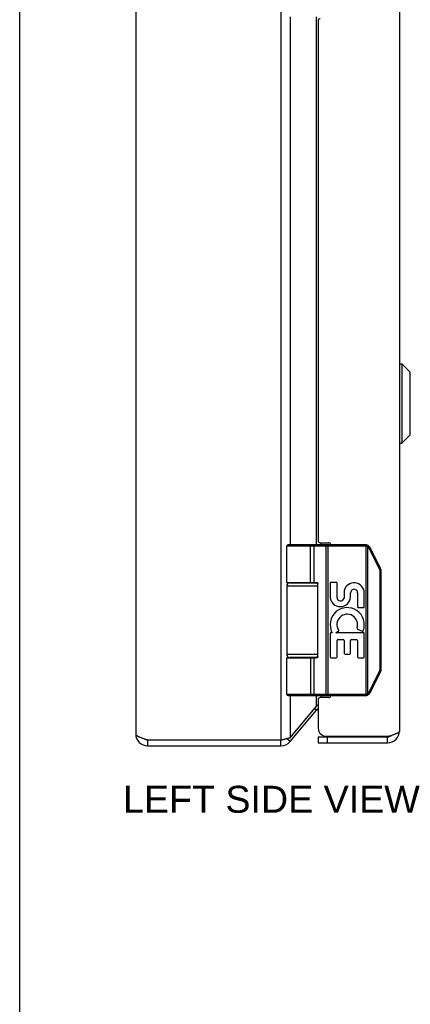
# Model space of a CAD drawing. Header units: inches. Extents: x 0 to 60.7, y 0 to 39.3.
# Tile 2 of 11: x 0 to 3.9, y 9.8 to 19.6. Entities that reach past the tile are written whole.
import ezdxf

# ---------------------------------------------------------------- set-up
doc = ezdxf.new("R2010")
doc.units = ezdxf.units.IN
doc.header["$LTSCALE"] = 3.339286
doc.header["$MEASUREMENT"] = 0
doc.layers.get('0').update_dxf_attribs({"linetype": 'CONTINUOUS'})
doc.layers.add('02___PRT_ALL_AXES', color=7, linetype='CONTINUOUS')
doc.layers.add('DIMENSIONS', color=7, linetype='CONTINUOUS')
doc.styles.get("Standard").update_dxf_attribs({"font": 'arial.ttf'})

msp = doc.modelspace()

# ---------------------------------------------------------------- linework, layer by layer
at = {"color": 7, "linetype": 'Continuous'}
for p, q in [((0, 0), (0, 39.2857)), ((3.7823, 16.1578), (3.8011, 16.1578)), ((3.7823, 15.3697), (3.7823, 16.1578)), ((3.8011, 16.1578), (3.8842, 16.0747)), ((3.8011, 16.1578), (3.8011, 15.3697)), ((3.8842, 15.4529), (3.8842, 16.0747)), ((3.8863, 15.4579), (3.8863, 16.0697)), ((3.7823, 15.3697), (3.8011, 15.3697)), ((3.8011, 15.3697), (3.8842, 15.4529)), ((3.434, 14.3458), (2.6566, 14.3458)), ((3.434, 14.3588), (2.6696, 14.3588)), ((2.8871, 14.3588), (2.8869, 14.3588)), ((2.8872, 14.3588), (2.887, 14.3588)), ((2.8873, 14.3588), (2.8871, 14.3588)), ((2.8874, 14.3588), (2.8872, 14.3588)), ((2.8875, 14.3587), (2.8874, 14.3588)), ((2.8935, 13.9838), (2.8935, 14.346)), ((2.8935, 13.9838), (2.8935, 14.346)), ((2.9295, 13.9838), (2.9295, 14.3458)), ((3.0497, 14.354), (3.0496, 14.3543)), ((3.0497, 14.3537), (3.0497, 14.354)), ((3.0498, 14.3533), (3.0497, 14.3537)), ((3.0498, 14.353), (3.0498, 14.3533)), ((3.0498, 14.3526), (3.0498, 14.353)), ((3.0499, 14.3522), (3.0498, 14.3526)), ((3.05, 14.3513), (3.0499, 14.3516)), ((3.05, 14.3509), (3.05, 14.3513)), ((3.05, 14.3505), (3.05, 14.3509)), ((3.05, 14.35), (3.05, 14.3505)), ((3.0501, 14.3496), (3.05, 14.35)), ((3.0501, 14.3492), (3.0501, 14.3496)), ((3.0501, 14.3488), (3.0501, 14.3492)), ((3.0501, 14.3484), (3.0501, 14.3488)), ((3.0501, 14.3479), (3.0501, 14.3484)), ((3.0501, 14.3475), (3.0501, 14.3479)), ((3.0501, 14.3471), (3.0501, 14.3475)), ((3.0501, 14.3466), (3.0501, 14.3471)), ((3.0501, 14.3462), (3.0501, 14.3466)), ((3.0501, 12.8718), (3.0501, 14.3462)), ((3.0693, 12.8588), (3.0693, 14.3588)), ((3.434, 14.3458), (3.434, 14.3588)), ((3.4459, 14.3443), (3.449, 14.3569)), ((3.4459, 12.8732), (3.4459, 14.3443)), ((3.4632, 14.3375), (3.4634, 14.3378)), ((3.4632, 12.8801), (3.4632, 14.3375)), ((3.4634, 14.3378), (3.4638, 14.3384)), ((3.4638, 14.3384), (3.4641, 14.3389)), ((3.4641, 14.3389), (3.4645, 14.3394)), ((3.4645, 14.3394), (3.4648, 14.34)), ((3.4648, 14.34), (3.4651, 14.3405)), ((3.4651, 14.3405), (3.4653, 14.3408)), ((3.4653, 14.3408), (3.4655, 14.3412)), ((3.4655, 14.3412), (3.4657, 14.3415)), ((3.4657, 14.3415), (3.4659, 14.3419)), ((3.4659, 14.3419), (3.4661, 14.3422)), ((3.4661, 14.3422), (3.4663, 14.3425)), ((3.4663, 14.3425), (3.4665, 14.3428)), ((3.4665, 14.3428), (3.4666, 14.3431)), ((3.4666, 14.3431), (3.4668, 14.3434)), ((3.4668, 14.3434), (3.467, 14.3437)), ((3.467, 14.3437), (3.4671, 14.344)), ((3.4671, 14.344), (3.4673, 14.3443)), ((3.4673, 14.3443), (3.4674, 14.3446)), ((3.4674, 14.3446), (3.4675, 14.3449)), ((3.4675, 14.3449), (3.4677, 14.3451)), ((3.48, 14.3184), (3.4806, 14.3187)), ((3.5812, 14.1162), (3.48, 14.3184)), ((3.4806, 14.3187), (3.4814, 14.3191)), ((3.4814, 14.3191), (3.4821, 14.3195)), ((3.4821, 14.3195), (3.4828, 14.3199)), ((3.4828, 14.3199), (3.4836, 14.3203)), ((3.4836, 14.3203), (3.4842, 14.3206)), ((3.4842, 14.3206), (3.4849, 14.321)), ((3.4849, 14.321), (3.4854, 14.3213)), ((3.4854, 14.3213), (3.4858, 14.3215)), ((3.4858, 14.3215), (3.4863, 14.3218)), ((3.4863, 14.3218), (3.4867, 14.322)), ((3.4867, 14.322), (3.4871, 14.3222)), ((3.4871, 14.3222), (3.4873, 14.3224)), ((3.4873, 14.3224), (3.4876, 14.3225)), ((3.4876, 14.3225), (3.4878, 14.3227)), ((3.4878, 14.3227), (3.488, 14.3228)), ((3.488, 14.3228), (3.4882, 14.3229)), ((3.4882, 14.3229), (3.4884, 14.323)), ((3.4884, 14.323), (3.4886, 14.3232)), ((3.591, 14.122), (3.4899, 14.3242)), ((3.5812, 14.1162), (3.5821, 14.1167)), ((3.5821, 14.1167), (3.5829, 14.117)), ((3.5829, 14.117), (3.5832, 14.1172)), ((3.5832, 14.1172), (3.584, 14.1176)), ((3.584, 14.1176), (3.5847, 14.118)), ((3.5847, 14.118), (3.5854, 14.1184)), ((3.5854, 14.1184), (3.586, 14.1187)), ((3.586, 14.1187), (3.5865, 14.119)), ((3.5865, 14.119), (3.5869, 14.1193)), ((3.5869, 14.1193), (3.5874, 14.1195)), ((3.5874, 14.1195), (3.5878, 14.1197)), ((3.5878, 14.1197), (3.5882, 14.12)), ((3.5882, 14.12), (3.5884, 14.1201)), ((3.5884, 14.1201), (3.5887, 14.1203)), ((3.5887, 14.1203), (3.5889, 14.1204)), ((3.5889, 14.1204), (3.5891, 14.1205)), ((3.5891, 14.1205), (3.5893, 14.1207)), ((3.5893, 14.1207), (3.5895, 14.1208)), ((3.5895, 14.1208), (3.5897, 14.1209)), ((3.5864, 14.094), (3.5976, 14.094)), ((3.5864, 13.1235), (3.5864, 14.094)), ((3.5976, 13.1235), (3.5976, 14.094)), ((2.6566, 13.9488), (2.9675, 13.9488)), ((2.6866, 13.9788), (2.9653, 13.9788)), ((2.9675, 13.2438), (2.9675, 13.9738)), ((2.9675, 13.2688), (2.6566, 13.2688)), ((2.6566, 13.2338), (2.9476, 13.2338)), ((2.9653, 13.2388), (2.6866, 13.2388)), ((2.9295, 12.8718), (2.9295, 13.2338)), ((3.5864, 13.1235), (3.5976, 13.1235)), ((3.48, 12.8991), (3.5812, 13.1014)), ((3.4899, 12.8933), (3.591, 13.0956)), ((3.5812, 13.1014), (3.5821, 13.1009)), ((3.5821, 13.1009), (3.5829, 13.1005)), ((3.5829, 13.1005), (3.5836, 13.1001)), ((3.5836, 13.1001), (3.5843, 13.0997)), ((3.5843, 13.0997), (3.585, 13.0994)), ((3.585, 13.0994), (3.5857, 13.099)), ((3.5857, 13.099), (3.5862, 13.0987)), ((3.5862, 13.0987), (3.5866, 13.0985)), ((3.5866, 13.0985), (3.5871, 13.0982)), ((3.5871, 13.0982), (3.5875, 13.098)), ((3.5875, 13.098), (3.5879, 13.0977)), ((3.5879, 13.0977), (3.5882, 13.0976)), ((3.5882, 13.0976), (3.5884, 13.0974)), ((3.5884, 13.0974), (3.5887, 13.0973)), ((3.5887, 13.0973), (3.5889, 13.0972)), ((3.5889, 13.0972), (3.5891, 13.097)), ((3.5891, 13.097), (3.5893, 13.0969)), ((3.5893, 13.0969), (3.5895, 13.0968)), ((2.6566, 12.8718), (3.434, 12.8718)), ((2.6696, 12.8588), (3.434, 12.8588)), ((2.8871, 12.8588), (2.8869, 12.8588)), ((2.8872, 12.8588), (2.887, 12.8588)), ((2.8873, 12.8588), (2.8871, 12.8588)), ((2.8874, 12.8588), (2.8872, 12.8588)), ((2.8875, 12.8588), (2.8874, 12.8588)), ((2.8876, 12.8588), (2.8875, 12.8588)), ((3.0498, 12.8641), (3.0497, 12.8637)), ((3.0499, 12.8652), (3.0498, 12.8648)), ((3.0498, 12.8648), (3.0498, 12.8644)), ((3.0498, 12.8644), (3.0498, 12.8641)), ((3.05, 12.8663), (3.0499, 12.8659)), ((3.0499, 12.8659), (3.0499, 12.8655)), ((3.0499, 12.8655), (3.0499, 12.8652)), ((3.0501, 12.8679), (3.05, 12.8675)), ((3.05, 12.8675), (3.05, 12.8671)), ((3.05, 12.8671), (3.05, 12.8667)), ((3.05, 12.8667), (3.05, 12.8663)), ((3.0501, 12.8718), (3.0501, 12.8713)), ((3.0501, 12.8713), (3.0501, 12.8709)), ((3.0501, 12.8709), (3.0501, 12.8705)), ((3.0501, 12.8705), (3.0501, 12.87)), ((3.0501, 12.87), (3.0501, 12.8696)), ((3.0501, 12.8696), (3.0501, 12.8692)), ((3.0501, 12.8692), (3.0501, 12.8688)), ((3.0501, 12.8688), (3.0501, 12.8683)), ((3.0501, 12.8683), (3.0501, 12.8679)), ((3.434, 12.8718), (3.434, 12.8588)), ((3.4459, 12.8732), (3.449, 12.8606)), ((3.4632, 12.8801), (3.4636, 12.8795)), ((3.4636, 12.8795), (3.4639, 12.879)), ((3.4639, 12.879), (3.4642, 12.8785)), ((3.4642, 12.8785), (3.4646, 12.8779)), ((3.4646, 12.8779), (3.4649, 12.8774)), ((3.4649, 12.8774), (3.4652, 12.8769)), ((3.4652, 12.8769), (3.4654, 12.8765)), ((3.4654, 12.8765), (3.4656, 12.8762)), ((3.4656, 12.8762), (3.4658, 12.8759)), ((3.4658, 12.8759), (3.466, 12.8755)), ((3.466, 12.8755), (3.4662, 12.8752)), ((3.4662, 12.8752), (3.4664, 12.8749)), ((3.4664, 12.8749), (3.4665, 12.8746)), ((3.4665, 12.8746), (3.4667, 12.8743)), ((3.4667, 12.8743), (3.4669, 12.874)), ((3.4669, 12.874), (3.467, 12.8737)), ((3.467, 12.8737), (3.4672, 12.8734)), ((3.4672, 12.8734), (3.4673, 12.8731)), ((3.4673, 12.8731), (3.4675, 12.8728)), ((3.48, 12.8991), (3.481, 12.8987)), ((3.481, 12.8987), (3.4817, 12.8983)), ((3.4817, 12.8983), (3.4825, 12.8979)), ((3.4825, 12.8979), (3.4832, 12.8975)), ((3.4832, 12.8975), (3.4839, 12.8971)), ((3.4839, 12.8971), (3.4846, 12.8968)), ((3.4846, 12.8968), (3.4851, 12.8965)), ((3.4851, 12.8965), (3.4855, 12.8962)), ((3.4855, 12.8962), (3.486, 12.896)), ((3.486, 12.896), (3.4864, 12.8957)), ((3.4864, 12.8957), (3.4868, 12.8955)), ((3.4868, 12.8955), (3.4871, 12.8953)), ((3.4871, 12.8953), (3.4873, 12.8952)), ((3.4877, 12.895), (3.4879, 12.8948)), ((3.4879, 12.8948), (3.4881, 12.8947)), ((3.4881, 12.8947), (3.4883, 12.8946)), ((2.953, 12.715), (2.934, 12.7309)), ((2.9693, 12.4488), (3.6593, 12.4488)), ((2.9693, 12.4488), (2.9693, 12.3888)), ((3.0593, 12.4488), (3.0593, 12.3888)), ((3.6593, 12.3888), (3.6593, 12.4488)), ((1.2741, 12.3588), (1.2741, 12.4188)), ((2.5981, 12.3588), (2.5981, 12.4188)), ((2.69, 12.4016), (2.6551, 12.4309))]:
    msp.add_line(p, q, dxfattribs=at)
at = {"color": 3, "linetype": 'Continuous'}
for p, q in [((2.5981, 28.2988), (2.5981, 12.4188)), ((1.1541, 28.2388), (1.1541, 12.4788)), ((3.7793, 28.2088), (3.7793, 12.5088)), ((2.69, 19.6088), (2.69, 14.3588)), ((2.953, 14.3588), (2.953, 19.6088)), ((2.9693, 19.5688), (2.9693, 14.3988)), ((2.9893, 14.3788), (3.0743, 14.3788)), ((2.9989, 14.3588), (2.9989, 14.3788)), ((2.69, 13.9838), (2.69, 13.9788)), ((2.953, 13.9788), (2.953, 13.9835)), ((2.69, 13.2388), (2.69, 13.2338)), ((2.953, 13.2341), (2.953, 13.2388)), ((2.69, 12.8588), (2.69, 12.4402)), ((2.953, 12.7536), (2.953, 12.8588)), ((3.0743, 12.8388), (2.9893, 12.8388)), ((2.9989, 12.8388), (2.9989, 12.8588)), ((2.69, 12.4402), (2.953, 12.7536)), ((2.9693, 12.8188), (2.9693, 12.5388)), ((2.69, 12.4016), (2.953, 12.715)), ((3.0297, 12.4538), (3.675, 12.4538)), ((1.2741, 12.4188), (2.5981, 12.4188)), ((1.2741, 12.3588), (2.5981, 12.3588)), ((2.5981, 12.4188), (2.613, 12.4218)), ((2.9693, 12.3888), (3.6593, 12.3888))]:
    msp.add_line(p, q, dxfattribs=at)
at = {"color": 7, "linetype": 'Continuous'}
for points in [[(2.8935, 14.346), (2.8935, 14.3462), (2.8935, 14.3464), (2.8935, 14.3466), (2.8935, 14.3469), (2.8935, 14.3471), (2.8935, 14.3473), (2.8934, 14.3475), (2.8934, 14.3477), (2.8934, 14.3479), (2.8934, 14.3482), (2.8934, 14.3484), (2.8933, 14.3486), (2.8933, 14.3488), (2.8933, 14.349), (2.8933, 14.3492), (2.8932, 14.3494), (2.8932, 14.3496), (2.8932, 14.3498), (2.8931, 14.35), (2.8931, 14.3503), (2.8931, 14.3505), (2.893, 14.3507), (2.893, 14.3509), (2.8929, 14.3511), (2.8929, 14.3513), (2.8928, 14.3514), (2.8928, 14.3516), (2.8927, 14.3518), (2.8927, 14.352), (2.8926, 14.3522), (2.8926, 14.3524), (2.8925, 14.3526), (2.8925, 14.3528), (2.8924, 14.353), (2.8923, 14.3531), (2.8923, 14.3533), (2.8922, 14.3535), (2.8922, 14.3537), (2.8921, 14.3538), (2.892, 14.354), (2.892, 14.3542), (2.8919, 14.3543), (2.8918, 14.3545), (2.8917, 14.3547), (2.8917, 14.3548), (2.8916, 14.355), (2.8915, 14.3551), (2.8914, 14.3553), (2.8913, 14.3554), (2.8913, 14.3556), (2.8912, 14.3557), (2.8911, 14.3558), (2.891, 14.356), (2.8909, 14.3561), (2.8908, 14.3562), (2.8907, 14.3564), (2.8907, 14.3565), (2.8906, 14.3566), (2.8905, 14.3567), (2.8904, 14.3569), (2.8903, 14.357), (2.8902, 14.3571), (2.8901, 14.3572), (2.89, 14.3573), (2.8899, 14.3574), (2.8898, 14.3575), (2.8897, 14.3576), (2.8896, 14.3577), (2.8895, 14.3577), (2.8894, 14.3578), (2.8893, 14.3579), (2.8892, 14.358), (2.8891, 14.3581), (2.889, 14.3581), (2.8889, 14.3582), (2.8888, 14.3583), (2.8887, 14.3583), (2.8886, 14.3584), (2.8885, 14.3584), (2.8884, 14.3585), (2.8883, 14.3585), (2.8881, 14.3586), (2.888, 14.3586), (2.8879, 14.3586), (2.8878, 14.3587), (2.8877, 14.3587), (2.8876, 14.3587), (2.8875, 14.3587)], [(2.8935, 14.346), (2.8935, 14.3462), (2.8935, 14.3464), (2.8935, 14.3466), (2.8934, 14.3469), (2.8934, 14.3471), (2.8934, 14.3473), (2.8934, 14.3475), (2.8934, 14.3477), (2.8934, 14.3479), (2.8934, 14.3482), (2.8933, 14.3484), (2.8933, 14.3486), (2.8933, 14.3488), (2.8933, 14.349), (2.8932, 14.3492), (2.8932, 14.3494), (2.8932, 14.3496), (2.8931, 14.3498), (2.8931, 14.35), (2.8931, 14.3503), (2.893, 14.3505), (2.893, 14.3507), (2.8929, 14.3509), (2.8929, 14.3511), (2.8929, 14.3513), (2.8928, 14.3514), (2.8928, 14.3516), (2.8927, 14.3518), (2.8927, 14.352), (2.8926, 14.3522), (2.8926, 14.3524), (2.8925, 14.3526), (2.8924, 14.3528), (2.8924, 14.353), (2.8923, 14.3531), (2.8923, 14.3533), (2.8922, 14.3535), (2.8921, 14.3537), (2.8921, 14.3538), (2.892, 14.354), (2.8919, 14.3542), (2.8918, 14.3543), (2.8918, 14.3545), (2.8917, 14.3547), (2.8916, 14.3548), (2.8915, 14.355), (2.8915, 14.3551), (2.8914, 14.3553), (2.8913, 14.3554), (2.8912, 14.3556), (2.8911, 14.3557), (2.8911, 14.3558), (2.891, 14.356), (2.8909, 14.3561), (2.8908, 14.3562), (2.8907, 14.3564), (2.8906, 14.3565), (2.8905, 14.3566), (2.8904, 14.3567), (2.8903, 14.3569), (2.8903, 14.357), (2.8902, 14.3571), (2.8901, 14.3572), (2.89, 14.3573), (2.8899, 14.3574), (2.8898, 14.3575), (2.8897, 14.3576), (2.8896, 14.3577), (2.8895, 14.3577), (2.8894, 14.3578), (2.8893, 14.3579), (2.8892, 14.358), (2.8891, 14.3581), (2.889, 14.3581), (2.8889, 14.3582), (2.8888, 14.3583), (2.8886, 14.3583), (2.8885, 14.3584), (2.8884, 14.3584), (2.8883, 14.3585), (2.8882, 14.3585), (2.8881, 14.3586), (2.888, 14.3586), (2.8879, 14.3586), (2.8878, 14.3587), (2.8877, 14.3587), (2.8876, 14.3587)], [(2.9295, 14.3458), (2.9295, 14.346), (2.9295, 14.3462), (2.9294, 14.3464), (2.9294, 14.3466), (2.9294, 14.3469), (2.9294, 14.3471), (2.9294, 14.3473), (2.9294, 14.3475), (2.9293, 14.3477), (2.9293, 14.3479), (2.9293, 14.3482), (2.9293, 14.3484), (2.9292, 14.3486), (2.9292, 14.3488), (2.9292, 14.349), (2.9291, 14.3492), (2.9291, 14.3494), (2.929, 14.3496), (2.929, 14.3498), (2.9289, 14.35), (2.9289, 14.3503), (2.9288, 14.3505), (2.9287, 14.3507), (2.9287, 14.3509), (2.9286, 14.3511), (2.9285, 14.3513), (2.9285, 14.3514), (2.9284, 14.3516), (2.9283, 14.3518), (2.9282, 14.352), (2.9282, 14.3522), (2.9281, 14.3524), (2.928, 14.3526), (2.9279, 14.3528), (2.9278, 14.353), (2.9277, 14.3531), (2.9276, 14.3533), (2.9275, 14.3535), (2.9274, 14.3537), (2.9273, 14.3538), (2.9272, 14.354), (2.9271, 14.3542), (2.927, 14.3543), (2.9269, 14.3545), (2.9268, 14.3547), (2.9267, 14.3548), (2.9266, 14.355), (2.9265, 14.3551), (2.9263, 14.3553), (2.9262, 14.3554), (2.9261, 14.3556), (2.926, 14.3557), (2.9258, 14.3558), (2.9257, 14.356), (2.9256, 14.3561), (2.9255, 14.3562), (2.9253, 14.3564), (2.9252, 14.3565), (2.9251, 14.3566), (2.9249, 14.3567), (2.9248, 14.3569), (2.9246, 14.357), (2.9245, 14.3571), (2.9243, 14.3572), (2.9242, 14.3573), (2.9241, 14.3574), (2.9239, 14.3575), (2.9238, 14.3576), (2.9236, 14.3577), (2.9235, 14.3577), (2.9233, 14.3578), (2.9232, 14.3579), (2.923, 14.358), (2.9228, 14.3581), (2.9227, 14.3581), (2.9225, 14.3582), (2.9224, 14.3583), (2.9222, 14.3583), (2.9221, 14.3584), (2.9219, 14.3584), (2.9217, 14.3585), (2.9216, 14.3585), (2.9214, 14.3586), (2.9213, 14.3586), (2.9211, 14.3586), (2.9209, 14.3587), (2.9208, 14.3587), (2.9206, 14.3587), (2.9204, 14.3587), (2.9203, 14.3588), (2.9201, 14.3588), (2.9199, 14.3588), (2.9198, 14.3588), (2.9196, 14.3588)], [(3.0496, 14.3543), (3.0496, 14.3545), (3.0496, 14.3547), (3.0496, 14.3548), (3.0496, 14.355), (3.0495, 14.3551), (3.0495, 14.3553), (3.0495, 14.3554), (3.0495, 14.3556), (3.0494, 14.3557), (3.0494, 14.3558), (3.0494, 14.356), (3.0494, 14.3561), (3.0493, 14.3562), (3.0493, 14.3564), (3.0493, 14.3565), (3.0492, 14.3566), (3.0492, 14.3567), (3.0492, 14.3569), (3.0492, 14.357), (3.0491, 14.3571), (3.0491, 14.3572), (3.0491, 14.3573), (3.049, 14.3574), (3.049, 14.3575), (3.049, 14.3576), (3.049, 14.3577), (3.0489, 14.3577), (3.0489, 14.3578), (3.0489, 14.3579), (3.0488, 14.358), (3.0488, 14.3581), (3.0488, 14.3581), (3.0487, 14.3582), (3.0487, 14.3583), (3.0487, 14.3583), (3.0486, 14.3584), (3.0486, 14.3584), (3.0486, 14.3585), (3.0485, 14.3585), (3.0485, 14.3586), (3.0485, 14.3586), (3.0484, 14.3586), (3.0484, 14.3587), (3.0484, 14.3587), (3.0483, 14.3587), (3.0483, 14.3587), (3.0483, 14.3588), (3.0482, 14.3588), (3.0482, 14.3588), (3.0482, 14.3588), (3.0481, 14.3588)], [(3.0499, 14.3516), (3.0499, 14.3518), (3.0499, 14.3522)], [(3.4632, 14.3375), (3.4627, 14.3378), (3.4622, 14.3381), (3.4617, 14.3384), (3.4612, 14.3386), (3.4607, 14.3389), (3.4601, 14.3392), (3.4596, 14.3394), (3.4591, 14.3397), (3.4586, 14.34), (3.458, 14.3402), (3.4575, 14.3405), (3.457, 14.3407), (3.4564, 14.3409), (3.4559, 14.3412), (3.4554, 14.3414), (3.4548, 14.3416), (3.4543, 14.3418), (3.4537, 14.342), (3.4532, 14.3422), (3.4526, 14.3424), (3.4521, 14.3426), (3.4515, 14.3428), (3.451, 14.343), (3.4504, 14.3431), (3.4498, 14.3433), (3.4493, 14.3435), (3.4487, 14.3436), (3.4482, 14.3438), (3.4476, 14.3439), (3.447, 14.3441), (3.4465, 14.3442), (3.4459, 14.3443)], [(3.48, 14.3184), (3.4798, 14.3189), (3.4795, 14.3194), (3.4793, 14.3198), (3.479, 14.3203), (3.4788, 14.3208), (3.4785, 14.3212), (3.4782, 14.3217), (3.478, 14.3222), (3.4777, 14.3226), (3.4774, 14.3231), (3.4771, 14.3235), (3.4768, 14.324), (3.4765, 14.3244), (3.4762, 14.3248), (3.4759, 14.3253), (3.4756, 14.3257), (3.4752, 14.3261), (3.4749, 14.3266), (3.4746, 14.327), (3.4743, 14.3274), (3.4739, 14.3278), (3.4736, 14.3282), (3.4732, 14.3286), (3.4729, 14.329), (3.4725, 14.3294), (3.4722, 14.3298), (3.4718, 14.3302), (3.4714, 14.3306), (3.471, 14.331), (3.4707, 14.3314), (3.4703, 14.3318), (3.4699, 14.3321), (3.4695, 14.3325), (3.4691, 14.3329), (3.4687, 14.3332), (3.4683, 14.3336), (3.4679, 14.3339), (3.4675, 14.3343), (3.4671, 14.3346), (3.4667, 14.3349), (3.4662, 14.3353), (3.4658, 14.3356), (3.4654, 14.3359), (3.465, 14.3363), (3.4645, 14.3366), (3.4641, 14.3369), (3.4636, 14.3372), (3.4632, 14.3375)], [(3.4677, 14.3451), (3.4677, 14.3452), (3.4678, 14.3454), (3.4678, 14.3455), (3.4679, 14.3456), (3.468, 14.3457), (3.468, 14.3458), (3.4681, 14.346), (3.4681, 14.3461), (3.4682, 14.3462), (3.4682, 14.3463), (3.4682, 14.3464), (3.4683, 14.3465), (3.4683, 14.3466), (3.4684, 14.3467), (3.4684, 14.3468), (3.4684, 14.3469), (3.4685, 14.347), (3.4685, 14.347), (3.4685, 14.3471), (3.4686, 14.3472), (3.4686, 14.3473), (3.4686, 14.3474), (3.4686, 14.3474), (3.4686, 14.3475), (3.4687, 14.3476), (3.4687, 14.3476), (3.4687, 14.3477), (3.4687, 14.3478), (3.4687, 14.3478), (3.4687, 14.3479), (3.4687, 14.3479), (3.4687, 14.348), (3.4687, 14.348), (3.4687, 14.3481), (3.4687, 14.3481), (3.4687, 14.3481), (3.4687, 14.3482), (3.4687, 14.3482), (3.4687, 14.3482), (3.4687, 14.3482), (3.4686, 14.3483), (3.4686, 14.3483), (3.4686, 14.3483)], [(3.4886, 14.3232), (3.4887, 14.3232), (3.4888, 14.3233), (3.4888, 14.3233), (3.4889, 14.3234), (3.489, 14.3234), (3.4891, 14.3235), (3.4891, 14.3235), (3.4892, 14.3236), (3.4893, 14.3236), (3.4893, 14.3237), (3.4894, 14.3237), (3.4894, 14.3238), (3.4895, 14.3238), (3.4895, 14.3238), (3.4896, 14.3239), (3.4896, 14.3239), (3.4897, 14.3239), (3.4897, 14.324), (3.4897, 14.324), (3.4898, 14.324), (3.4898, 14.3241), (3.4898, 14.3241), (3.4898, 14.3241), (3.4898, 14.3241), (3.4899, 14.3242), (3.4899, 14.3242), (3.4899, 14.3242), (3.4899, 14.3242), (3.4899, 14.3242), (3.4899, 14.3242)], [(3.5864, 14.094), (3.5864, 14.0946), (3.5864, 14.0951), (3.5864, 14.0957), (3.5863, 14.0962), (3.5863, 14.0968), (3.5863, 14.0973), (3.5862, 14.0978), (3.5862, 14.0984), (3.5861, 14.0989), (3.5861, 14.0995), (3.586, 14.1), (3.586, 14.1006), (3.5859, 14.1011), (3.5858, 14.1016), (3.5857, 14.1022), (3.5856, 14.1027), (3.5855, 14.1033), (3.5854, 14.1038), (3.5853, 14.1043), (3.5852, 14.1049), (3.5851, 14.1054), (3.5849, 14.1059), (3.5848, 14.1065), (3.5847, 14.107), (3.5845, 14.1075), (3.5844, 14.108), (3.5842, 14.1086), (3.584, 14.1091), (3.5839, 14.1096), (3.5837, 14.1101), (3.5835, 14.1106), (3.5833, 14.1111), (3.5831, 14.1117), (3.5829, 14.1122), (3.5827, 14.1127), (3.5825, 14.1132), (3.5823, 14.1137), (3.5821, 14.1142), (3.5819, 14.1147), (3.5816, 14.1152), (3.5814, 14.1157), (3.5812, 14.1162)], [(3.5897, 14.1209), (3.5898, 14.121), (3.5899, 14.121), (3.59, 14.1211), (3.59, 14.1211), (3.5901, 14.1212), (3.5902, 14.1212), (3.5903, 14.1213), (3.5903, 14.1213), (3.5904, 14.1214), (3.5905, 14.1214), (3.5905, 14.1215), (3.5906, 14.1215), (3.5906, 14.1215), (3.5907, 14.1216), (3.5907, 14.1216), (3.5908, 14.1216), (3.5908, 14.1217), (3.5908, 14.1217), (3.5909, 14.1217), (3.5909, 14.1218), (3.5909, 14.1218), (3.5909, 14.1218), (3.591, 14.1219), (3.591, 14.1219), (3.591, 14.1219), (3.591, 14.1219), (3.591, 14.1219), (3.591, 14.122), (3.591, 14.122), (3.591, 14.122)], [(2.6566, 13.9838), (2.9476, 13.9838), (2.9483, 13.9838), (2.949, 13.9838), (2.9496, 13.9837), (2.9503, 13.9837), (2.9509, 13.9837), (2.9515, 13.9836), (2.9521, 13.9836), (2.9527, 13.9835), (2.9533, 13.9835), (2.9538, 13.9834), (2.9543, 13.9834), (2.9548, 13.9833), (2.9553, 13.9832), (2.9557, 13.9831), (2.9562, 13.983), (2.9566, 13.983), (2.957, 13.9829), (2.9574, 13.9828), (2.9578, 13.9827), (2.9581, 13.9826), (2.9585, 13.9825), (2.9588, 13.9824), (2.9592, 13.9823), (2.9595, 13.9822), (2.9598, 13.9821), (2.9601, 13.982), (2.9604, 13.9819), (2.9607, 13.9817), (2.961, 13.9816), (2.9612, 13.9815), (2.9615, 13.9814), (2.9617, 13.9813), (2.962, 13.9812), (2.9622, 13.981), (2.9624, 13.9809), (2.9626, 13.9808), (2.9628, 13.9807), (2.963, 13.9806), (2.9632, 13.9804), (2.9634, 13.9803), (2.9636, 13.9802), (2.9638, 13.9801), (2.964, 13.9799), (2.9641, 13.9798), (2.9643, 13.9797), (2.9644, 13.9796), (2.9646, 13.9795), (2.9647, 13.9793), (2.9649, 13.9792), (2.965, 13.9791), (2.9651, 13.979), (2.9652, 13.9788), (2.9654, 13.9787), (2.9655, 13.9786), (2.9656, 13.9785), (2.9657, 13.9784), (2.9658, 13.9782), (2.9659, 13.9781), (2.966, 13.978), (2.9661, 13.9779), (2.9662, 13.9778), (2.9663, 13.9776), (2.9663, 13.9775), (2.9664, 13.9774), (2.9665, 13.9773), (2.9666, 13.9772), (2.9666, 13.9771), (2.9667, 13.977), (2.9667, 13.9768), (2.9668, 13.9767), (2.9669, 13.9766), (2.9669, 13.9765), (2.967, 13.9764), (2.967, 13.9763), (2.9671, 13.9762), (2.9671, 13.976), (2.9671, 13.9759), (2.9672, 13.9758), (2.9672, 13.9757), (2.9673, 13.9756), (2.9673, 13.9755), (2.9673, 13.9754), (2.9673, 13.9753), (2.9674, 13.9752), (2.9674, 13.9751), (2.9674, 13.975), (2.9674, 13.9748), (2.9675, 13.9747), (2.9675, 13.9746), (2.9675, 13.9745), (2.9675, 13.9744), (2.9675, 13.9743), (2.9675, 13.9742), (2.9675, 13.9741), (2.9675, 13.974), (2.9675, 13.9739), (2.9675, 13.9738)], [(2.8935, 13.2338), (2.8935, 12.8716), (2.8935, 12.8713), (2.8935, 12.8711), (2.8935, 12.8709), (2.8934, 12.8707), (2.8934, 12.8705), (2.8934, 12.8703), (2.8934, 12.87), (2.8934, 12.8698), (2.8934, 12.8696), (2.8934, 12.8694), (2.8933, 12.8692), (2.8933, 12.869), (2.8933, 12.8688), (2.8933, 12.8686), (2.8932, 12.8683), (2.8932, 12.8681), (2.8932, 12.8679), (2.8931, 12.8677), (2.8931, 12.8675), (2.8931, 12.8673), (2.893, 12.8671), (2.893, 12.8669), (2.8929, 12.8667), (2.8929, 12.8665), (2.8929, 12.8663), (2.8928, 12.8661), (2.8928, 12.8659), (2.8927, 12.8657), (2.8927, 12.8655), (2.8926, 12.8653), (2.8926, 12.8652), (2.8925, 12.865), (2.8924, 12.8648), (2.8924, 12.8646), (2.8923, 12.8644), (2.8923, 12.8642), (2.8922, 12.8641), (2.8921, 12.8639), (2.8921, 12.8637), (2.892, 12.8636), (2.8919, 12.8634), (2.8918, 12.8632), (2.8918, 12.8631), (2.8917, 12.8629), (2.8916, 12.8627), (2.8915, 12.8626), (2.8915, 12.8624), (2.8914, 12.8623), (2.8913, 12.8621), (2.8912, 12.862), (2.8911, 12.8619), (2.8911, 12.8617), (2.891, 12.8616), (2.8909, 12.8614), (2.8908, 12.8613), (2.8907, 12.8612), (2.8906, 12.8611), (2.8905, 12.8609), (2.8904, 12.8608), (2.8903, 12.8607), (2.8903, 12.8606), (2.8902, 12.8605), (2.8901, 12.8604), (2.89, 12.8603), (2.8899, 12.8602), (2.8898, 12.8601), (2.8897, 12.86), (2.8896, 12.8599), (2.8895, 12.8598), (2.8894, 12.8597), (2.8893, 12.8597), (2.8892, 12.8596), (2.8891, 12.8595), (2.889, 12.8594), (2.8889, 12.8594), (2.8888, 12.8593), (2.8886, 12.8592), (2.8885, 12.8592), (2.8884, 12.8591), (2.8883, 12.8591), (2.8882, 12.859), (2.8881, 12.859), (2.888, 12.859), (2.8879, 12.8589), (2.8878, 12.8589), (2.8877, 12.8589), (2.8876, 12.8588)], [(2.8935, 13.2338), (2.8935, 12.8716), (2.8935, 12.8713), (2.8935, 12.8711), (2.8935, 12.8709), (2.8935, 12.8707), (2.8935, 12.8705), (2.8935, 12.8703), (2.8934, 12.87), (2.8934, 12.8698), (2.8934, 12.8696), (2.8934, 12.8694), (2.8934, 12.8692), (2.8933, 12.869), (2.8933, 12.8688), (2.8933, 12.8686), (2.8933, 12.8683), (2.8932, 12.8681), (2.8932, 12.8679), (2.8932, 12.8677), (2.8931, 12.8675), (2.8931, 12.8673), (2.8931, 12.8671), (2.893, 12.8669), (2.893, 12.8667), (2.8929, 12.8665), (2.8929, 12.8663), (2.8928, 12.8661), (2.8928, 12.8659), (2.8927, 12.8657), (2.8927, 12.8655), (2.8926, 12.8653), (2.8926, 12.8652), (2.8925, 12.865), (2.8925, 12.8648), (2.8924, 12.8646), (2.8923, 12.8644), (2.8923, 12.8642), (2.8922, 12.8641), (2.8922, 12.8639), (2.8921, 12.8637), (2.892, 12.8636), (2.892, 12.8634), (2.8919, 12.8632), (2.8918, 12.8631), (2.8917, 12.8629), (2.8917, 12.8627), (2.8916, 12.8626), (2.8915, 12.8624), (2.8914, 12.8623), (2.8913, 12.8621), (2.8913, 12.862), (2.8912, 12.8619), (2.8911, 12.8617), (2.891, 12.8616), (2.8909, 12.8614), (2.8908, 12.8613), (2.8907, 12.8612), (2.8907, 12.8611), (2.8906, 12.8609), (2.8905, 12.8608), (2.8904, 12.8607), (2.8903, 12.8606), (2.8902, 12.8605), (2.8901, 12.8604), (2.89, 12.8603), (2.8899, 12.8602), (2.8898, 12.8601), (2.8897, 12.86), (2.8896, 12.8599), (2.8895, 12.8598), (2.8894, 12.8597), (2.8893, 12.8597), (2.8892, 12.8596), (2.8891, 12.8595), (2.889, 12.8594), (2.8889, 12.8594), (2.8888, 12.8593), (2.8887, 12.8592), (2.8886, 12.8592), (2.8885, 12.8591), (2.8884, 12.8591), (2.8883, 12.859), (2.8881, 12.859), (2.888, 12.859), (2.8879, 12.8589), (2.8878, 12.8589), (2.8877, 12.8589), (2.8876, 12.8588)], [(2.9675, 13.2438), (2.9675, 13.2437), (2.9675, 13.2436), (2.9675, 13.2435), (2.9675, 13.2434), (2.9675, 13.2432), (2.9675, 13.2431), (2.9675, 13.243), (2.9675, 13.2429), (2.9675, 13.2428), (2.9674, 13.2427), (2.9674, 13.2426), (2.9674, 13.2425), (2.9674, 13.2424), (2.9673, 13.2423), (2.9673, 13.2422), (2.9673, 13.2421), (2.9673, 13.242), (2.9672, 13.2418), (2.9672, 13.2417), (2.9671, 13.2416), (2.9671, 13.2415), (2.9671, 13.2414), (2.967, 13.2413), (2.967, 13.2412), (2.9669, 13.2411), (2.9669, 13.241), (2.9668, 13.2408), (2.9667, 13.2407), (2.9667, 13.2406), (2.9666, 13.2405), (2.9666, 13.2404), (2.9665, 13.2403), (2.9664, 13.2402), (2.9663, 13.24), (2.9663, 13.2399), (2.9662, 13.2398), (2.9661, 13.2397), (2.966, 13.2396), (2.9659, 13.2394), (2.9658, 13.2393), (2.9657, 13.2392), (2.9656, 13.2391), (2.9655, 13.239), (2.9654, 13.2388), (2.9652, 13.2387), (2.9651, 13.2386), (2.965, 13.2385), (2.9649, 13.2384), (2.9647, 13.2382), (2.9646, 13.2381), (2.9644, 13.238), (2.9643, 13.2379), (2.9641, 13.2377), (2.964, 13.2376), (2.9638, 13.2375), (2.9636, 13.2374), (2.9634, 13.2373), (2.9632, 13.2371), (2.963, 13.237), (2.9628, 13.2369), (2.9626, 13.2368), (2.9624, 13.2366), (2.9622, 13.2365), (2.962, 13.2364), (2.9617, 13.2363), (2.9615, 13.2362), (2.9612, 13.2361), (2.961, 13.2359), (2.9607, 13.2358), (2.9604, 13.2357), (2.9601, 13.2356), (2.9598, 13.2355), (2.9595, 13.2354), (2.9592, 13.2353), (2.9588, 13.2352), (2.9585, 13.2351), (2.9581, 13.235), (2.9578, 13.2349), (2.9574, 13.2348), (2.957, 13.2347), (2.9566, 13.2346), (2.9562, 13.2345), (2.9557, 13.2344), (2.9553, 13.2344), (2.9548, 13.2343), (2.9543, 13.2342), (2.9538, 13.2341), (2.9533, 13.2341), (2.9527, 13.234), (2.9521, 13.234), (2.9515, 13.2339), (2.9509, 13.2339), (2.9503, 13.2339), (2.9496, 13.2338), (2.949, 13.2338), (2.9483, 13.2338), (2.9476, 13.2338)], [(3.5812, 13.1014), (3.5814, 13.1019), (3.5816, 13.1024), (3.5819, 13.1029), (3.5821, 13.1034), (3.5823, 13.1039), (3.5825, 13.1044), (3.5827, 13.1049), (3.5829, 13.1054), (3.5831, 13.1059), (3.5833, 13.1064), (3.5835, 13.1069), (3.5837, 13.1074), (3.5839, 13.108), (3.584, 13.1085), (3.5842, 13.109), (3.5844, 13.1095), (3.5845, 13.1101), (3.5847, 13.1106), (3.5848, 13.1111), (3.5849, 13.1116), (3.5851, 13.1122), (3.5852, 13.1127), (3.5853, 13.1132), (3.5854, 13.1138), (3.5855, 13.1143), (3.5856, 13.1148), (3.5857, 13.1154), (3.5858, 13.1159), (3.5859, 13.1165), (3.586, 13.117), (3.586, 13.1175), (3.5861, 13.1181), (3.5861, 13.1186), (3.5862, 13.1192), (3.5862, 13.1197), (3.5863, 13.1203), (3.5863, 13.1208), (3.5863, 13.1214), (3.5864, 13.1219), (3.5864, 13.1224), (3.5864, 13.123), (3.5864, 13.1235)], [(3.5895, 13.0968), (3.5897, 13.0967), (3.5898, 13.0966), (3.5899, 13.0965), (3.59, 13.0965), (3.59, 13.0964), (3.5901, 13.0964), (3.5902, 13.0963), (3.5903, 13.0963), (3.5903, 13.0962), (3.5904, 13.0962), (3.5905, 13.0962), (3.5905, 13.0961), (3.5906, 13.0961), (3.5906, 13.096), (3.5907, 13.096), (3.5907, 13.096), (3.5908, 13.0959), (3.5908, 13.0959), (3.5908, 13.0958), (3.5909, 13.0958), (3.5909, 13.0958), (3.5909, 13.0958), (3.5909, 13.0957), (3.591, 13.0957), (3.591, 13.0957), (3.591, 13.0957), (3.591, 13.0956), (3.591, 13.0956), (3.591, 13.0956), (3.591, 13.0956), (3.591, 13.0956)], [(2.9295, 12.8718), (2.9295, 12.8716), (2.9295, 12.8713), (2.9294, 12.8711), (2.9294, 12.8709), (2.9294, 12.8707), (2.9294, 12.8705), (2.9294, 12.8703), (2.9294, 12.87), (2.9293, 12.8698), (2.9293, 12.8696), (2.9293, 12.8694), (2.9293, 12.8692), (2.9292, 12.869), (2.9292, 12.8688), (2.9292, 12.8686), (2.9291, 12.8683), (2.9291, 12.8681), (2.929, 12.8679), (2.929, 12.8677), (2.9289, 12.8675), (2.9289, 12.8673), (2.9288, 12.8671), (2.9287, 12.8669), (2.9287, 12.8667), (2.9286, 12.8665), (2.9285, 12.8663), (2.9285, 12.8661), (2.9284, 12.8659), (2.9283, 12.8657), (2.9282, 12.8655), (2.9282, 12.8653), (2.9281, 12.8652), (2.928, 12.865), (2.9279, 12.8648), (2.9278, 12.8646), (2.9277, 12.8644), (2.9276, 12.8642), (2.9275, 12.8641), (2.9274, 12.8639), (2.9273, 12.8637), (2.9272, 12.8636), (2.9271, 12.8634), (2.927, 12.8632), (2.9269, 12.8631), (2.9268, 12.8629), (2.9267, 12.8627), (2.9266, 12.8626), (2.9265, 12.8624), (2.9263, 12.8623), (2.9262, 12.8621), (2.9261, 12.862), (2.926, 12.8619), (2.9258, 12.8617), (2.9257, 12.8616), (2.9256, 12.8614), (2.9255, 12.8613), (2.9253, 12.8612), (2.9252, 12.8611), (2.9251, 12.8609), (2.9249, 12.8608), (2.9248, 12.8607), (2.9246, 12.8606), (2.9245, 12.8605), (2.9243, 12.8604), (2.9242, 12.8603), (2.9241, 12.8602), (2.9239, 12.8601), (2.9238, 12.86), (2.9236, 12.8599), (2.9235, 12.8598), (2.9233, 12.8597), (2.9232, 12.8597), (2.923, 12.8596), (2.9228, 12.8595), (2.9227, 12.8594), (2.9225, 12.8594), (2.9224, 12.8593), (2.9222, 12.8592), (2.9221, 12.8592), (2.9219, 12.8591), (2.9217, 12.8591), (2.9216, 12.859), (2.9214, 12.859), (2.9213, 12.859), (2.9211, 12.8589), (2.9209, 12.8589), (2.9208, 12.8589), (2.9206, 12.8588), (2.9204, 12.8588), (2.9203, 12.8588), (2.9201, 12.8588), (2.9199, 12.8588), (2.9198, 12.8588), (2.9196, 12.8588)], [(3.0497, 12.8637), (3.0497, 12.8634), (3.0496, 12.8632), (3.0496, 12.8631), (3.0496, 12.8629), (3.0496, 12.8627), (3.0496, 12.8626), (3.0495, 12.8624), (3.0495, 12.8623), (3.0495, 12.8621), (3.0495, 12.862), (3.0494, 12.8619), (3.0494, 12.8617), (3.0494, 12.8616), (3.0494, 12.8614), (3.0493, 12.8613), (3.0493, 12.8612), (3.0493, 12.8611), (3.0492, 12.8609), (3.0492, 12.8608), (3.0492, 12.8607), (3.0492, 12.8606), (3.0491, 12.8605), (3.0491, 12.8604), (3.0491, 12.8603), (3.049, 12.8602), (3.049, 12.8601), (3.049, 12.86), (3.049, 12.8599), (3.0489, 12.8598), (3.0489, 12.8597), (3.0489, 12.8597), (3.0488, 12.8596), (3.0488, 12.8595), (3.0488, 12.8594), (3.0487, 12.8594), (3.0487, 12.8593), (3.0487, 12.8592), (3.0486, 12.8592), (3.0486, 12.8591), (3.0486, 12.8591), (3.0485, 12.859), (3.0485, 12.859), (3.0485, 12.859), (3.0484, 12.8589), (3.0484, 12.8589), (3.0484, 12.8589), (3.0483, 12.8588), (3.0483, 12.8588), (3.0483, 12.8588), (3.0482, 12.8588), (3.0482, 12.8588), (3.0482, 12.8588), (3.0481, 12.8588)], [(3.4459, 12.8732), (3.4465, 12.8734), (3.447, 12.8735), (3.4476, 12.8736), (3.4482, 12.8738), (3.4487, 12.8739), (3.4493, 12.8741), (3.4498, 12.8743), (3.4504, 12.8744), (3.451, 12.8746), (3.4515, 12.8748), (3.4521, 12.875), (3.4526, 12.8752), (3.4532, 12.8753), (3.4537, 12.8756), (3.4543, 12.8758), (3.4548, 12.876), (3.4554, 12.8762), (3.4559, 12.8764), (3.4564, 12.8766), (3.457, 12.8769), (3.4575, 12.8771), (3.458, 12.8774), (3.4586, 12.8776), (3.4591, 12.8779), (3.4596, 12.8781), (3.4601, 12.8784), (3.4607, 12.8787), (3.4612, 12.8789), (3.4617, 12.8792), (3.4622, 12.8795), (3.4627, 12.8798), (3.4632, 12.8801)], [(3.4632, 12.8801), (3.4636, 12.8804), (3.4641, 12.8807), (3.4645, 12.881), (3.465, 12.8813), (3.4654, 12.8816), (3.4658, 12.882), (3.4662, 12.8823), (3.4667, 12.8826), (3.4671, 12.883), (3.4675, 12.8833), (3.4679, 12.8836), (3.4683, 12.884), (3.4687, 12.8843), (3.4691, 12.8847), (3.4695, 12.8851), (3.4699, 12.8854), (3.4703, 12.8858), (3.4707, 12.8862), (3.471, 12.8866), (3.4714, 12.8869), (3.4718, 12.8873), (3.4722, 12.8877), (3.4725, 12.8881), (3.4729, 12.8885), (3.4732, 12.8889), (3.4736, 12.8893), (3.4739, 12.8897), (3.4743, 12.8902), (3.4746, 12.8906), (3.4749, 12.891), (3.4752, 12.8914), (3.4756, 12.8919), (3.4759, 12.8923), (3.4762, 12.8927), (3.4765, 12.8932), (3.4768, 12.8936), (3.4771, 12.894), (3.4774, 12.8945), (3.4777, 12.8949), (3.478, 12.8954), (3.4782, 12.8959), (3.4785, 12.8963), (3.4788, 12.8968), (3.479, 12.8973), (3.4793, 12.8977), (3.4795, 12.8982), (3.4798, 12.8987), (3.48, 12.8991)], [(3.4675, 12.8728), (3.4676, 12.8726), (3.4677, 12.8725), (3.4677, 12.8723), (3.4678, 12.8722), (3.4678, 12.8721), (3.4679, 12.872), (3.468, 12.8718), (3.468, 12.8717), (3.4681, 12.8716), (3.4681, 12.8715), (3.4682, 12.8714), (3.4682, 12.8713), (3.4682, 12.8712), (3.4683, 12.8711), (3.4683, 12.871), (3.4684, 12.8709), (3.4684, 12.8708), (3.4684, 12.8707), (3.4685, 12.8706), (3.4685, 12.8705), (3.4685, 12.8704), (3.4686, 12.8704), (3.4686, 12.8703), (3.4686, 12.8702), (3.4686, 12.8701), (3.4686, 12.8701), (3.4687, 12.87), (3.4687, 12.8699), (3.4687, 12.8699), (3.4687, 12.8698), (3.4687, 12.8697), (3.4687, 12.8697), (3.4687, 12.8696), (3.4687, 12.8696), (3.4687, 12.8696), (3.4687, 12.8695), (3.4687, 12.8695), (3.4687, 12.8694), (3.4687, 12.8694), (3.4687, 12.8694), (3.4687, 12.8693), (3.4687, 12.8693), (3.4686, 12.8693), (3.4686, 12.8693), (3.4686, 12.8693)], [(3.4873, 12.8952), (3.4876, 12.895), (3.4877, 12.895)], [(3.4883, 12.8946), (3.4885, 12.8945), (3.4886, 12.8944), (3.4887, 12.8943), (3.4888, 12.8943), (3.4888, 12.8942), (3.4889, 12.8942), (3.489, 12.8941), (3.4891, 12.8941), (3.4891, 12.894), (3.4892, 12.894), (3.4893, 12.8939), (3.4893, 12.8939), (3.4894, 12.8939), (3.4894, 12.8938), (3.4895, 12.8938), (3.4895, 12.8937), (3.4896, 12.8937), (3.4896, 12.8937), (3.4897, 12.8936), (3.4897, 12.8936), (3.4897, 12.8936), (3.4898, 12.8935), (3.4898, 12.8935), (3.4898, 12.8935), (3.4898, 12.8935), (3.4898, 12.8934), (3.4899, 12.8934), (3.4899, 12.8934), (3.4899, 12.8934), (3.4899, 12.8934), (3.4899, 12.8933), (3.4899, 12.8933)]]:
    msp.add_lwpolyline(points, dxfattribs=at)
at = {"color": 3, "linetype": 'Continuous'}
for points in [[(2.9693, 12.7711), (2.966, 12.7679), (2.9624, 12.7643), (2.959, 12.7607), (2.9559, 12.7571), (2.953, 12.7536)], [(1.1541, 12.4788), (1.1543, 12.4765), (1.1549, 12.4742), (1.156, 12.4719), (1.1575, 12.4695), (1.1595, 12.4672), (1.1619, 12.4649), (1.1646, 12.4626), (1.1678, 12.4603), (1.1714, 12.458), (1.1753, 12.4557), (1.1796, 12.4534), (1.1842, 12.4511), (1.1892, 12.4488), (1.1945, 12.4465), (1.2001, 12.4442), (1.2059, 12.4419), (1.212, 12.4396), (1.2183, 12.4372), (1.2248, 12.4349), (1.2315, 12.4326), (1.2384, 12.4303), (1.2453, 12.428), (1.2524, 12.4257), (1.2596, 12.4234), (1.2668, 12.4211), (1.2741, 12.4188)], [(2.613, 12.4218), (2.6204, 12.4234), (2.6277, 12.4249), (2.6349, 12.4264), (2.6419, 12.428), (2.6488, 12.4295), (2.6555, 12.431), (2.6619, 12.4326), (2.6681, 12.4341), (2.6741, 12.4356), (2.6797, 12.4372), (2.685, 12.4387), (2.69, 12.4402)], [(3.7793, 12.5088), (3.7791, 12.5067), (3.7786, 12.5046), (3.7776, 12.5024), (3.7764, 12.5003), (3.7747, 12.4982), (3.7727, 12.4961), (3.7704, 12.494), (3.7677, 12.4919), (3.7647, 12.4897), (3.7614, 12.4876), (3.7577, 12.4855), (3.7537, 12.4834), (3.7495, 12.4813), (3.745, 12.4792), (3.7402, 12.4771), (3.7352, 12.4749), (3.7299, 12.4728), (3.7244, 12.4707), (3.7188, 12.4686), (3.7129, 12.4665), (3.7069, 12.4644), (3.7007, 12.4622), (3.6944, 12.4601), (3.688, 12.458), (3.6815, 12.4559), (3.675, 12.4538)]]:
    msp.add_lwpolyline(points, dxfattribs=at)
for centre, radius, start, end in [((2.9893, 19.5688), 0.02, 90, 180), ((2.9893, 14.3988), 0.02, 180, 270), ((3.0743, 14.3588), 0.02, 0, 90), ((2.9893, 12.8188), 0.02, 90, 180), ((3.0743, 12.8588), 0.02, 270, 360), ((2.9989, 12.6764), 0.06, 119.61637, 140), ((3.0593, 12.5388), 0.09, 180, 250.81186), ((1.2741, 12.4788), 0.12, 180, 270), ((3.6593, 12.5088), 0.12, 270, 360), ((2.5981, 12.4788), 0.12, 270, 320)]:
    msp.add_arc(centre, radius, start, end, dxfattribs=at)
at = {"color": 7, "linetype": 'Continuous'}
for centre, radius, start, end in [((3.7823, 16.1548), 0.00305, 90, 180.00002), ((3.8792, 16.0697), 0.0071, 359.99998, 44.99999), ((3.7823, 15.3728), 0.00305, 179.99998, 270), ((3.8792, 15.4579), 0.0071, 315.00001, 0.00002), ((2.6696, 14.3458), 0.013, 90, 180), ((3.434, 14.2963), 0.0625, 26.56505, 90), ((3.434, 14.2963), 0.0495, 76.05599, 90), ((3.5351, 14.094), 0.0625, 360, 26.56505), ((2.6866, 13.9488), 0.03, 90, 180), ((2.9416, 13.9488), 0.03, 30.12769, 90), ((2.6866, 13.2688), 0.03, 180, 270), ((2.9416, 13.2688), 0.03, 270, 329.87231), ((3.5351, 13.1235), 0.0625, 333.43495, 0), ((2.6696, 12.8718), 0.013, 180, 270), ((3.434, 12.9213), 0.0625, 270, 333.43495), ((3.434, 12.9213), 0.0495, 270, 283.94401), ((3.6593, 12.5088), 0.06, 270, 305.73245), ((1.2741, 12.4788), 0.06, 234.21435, 270), ((2.5981, 12.4788), 0.06, 270, 293.1031)]:
    msp.add_arc(centre, radius, start, end, dxfattribs=at)
at = {"layer": '02___PRT_ALL_AXES', "color": 7, "linetype": 'Continuous'}
for p, q in [((2.6566, 13.9838), (2.6566, 14.3458)), ((2.6566, 13.9488), (2.6566, 13.2688)), ((2.7361, 13.9838), (2.7361, 13.9788)), ((2.8921, 13.9838), (2.8921, 13.9788)), ((3.0883, 13.9764), (3.0883, 13.8353)), ((3.1486, 13.9848), (3.0967, 13.9848)), ((3.157, 13.8347), (3.157, 13.9764)), ((3.227, 13.9031), (3.227, 13.8283)), ((3.2924, 13.8363), (3.2926, 13.8791)), ((3.3611, 13.8814), (3.3611, 13.7418)), ((3.4285, 13.7418), (3.4285, 13.8814)), ((3.3695, 13.7334), (3.4201, 13.7334)), ((3.3623, 13.5186), (3.4076, 13.499)), ((3.0883, 13.4755), (3.0883, 13.244)), ((3.1085, 13.4839), (3.0967, 13.4839)), ((3.1457, 13.4839), (3.1713, 13.5018)), ((3.4201, 13.4839), (3.1457, 13.4839)), ((3.1654, 13.4165), (3.2201, 13.4165)), ((3.3006, 13.4165), (3.3527, 13.4165)), ((3.4285, 13.244), (3.4285, 13.4755)), ((3.157, 13.244), (3.157, 13.4081)), ((3.2285, 13.4081), (3.2285, 13.2785)), ((3.2922, 13.2785), (3.2922, 13.4081)), ((3.3611, 13.4081), (3.3611, 13.244)), ((2.6566, 12.8718), (2.6566, 13.2338)), ((2.7361, 13.2388), (2.7361, 13.2338)), ((2.8921, 13.2388), (2.8921, 13.2338)), ((3.0967, 13.2356), (3.1486, 13.2356)), ((3.2369, 13.2701), (3.2838, 13.2701)), ((3.3695, 13.2356), (3.4201, 13.2356))]:
    msp.add_line(p, q, dxfattribs=at)
for centre, radius, start, end in [((3.0967, 13.9764), 0.0084, 90, 180), ((3.1486, 13.9764), 0.0084, 0, 90), ((3.3261, 13.8769), 0.1025, 2.53111, 165.20132), ((3.3268, 13.8814), 0.0343, 0, 183.93719), ((3.1903, 13.8454), 0.1025, 185.66158, 354.93654), ((3.1923, 13.8347), 0.0353, 180, 349.42104), ((3.2587, 13.5634), 0.17, 339.29666, 207.88167), ((3.3695, 13.7418), 0.0084, 180, 270), ((3.4201, 13.7418), 0.0084, 270, 360), ((3.2587, 13.565), 0.1025, 341.51399, 212.92348), ((3.3666, 13.5289), 0.0112, 161.51399, 247.30195), ((3.0967, 13.4755), 0.0084, 90, 180), ((3.1654, 13.4081), 0.0084, 90, 180), ((3.1681, 13.5063), 0.0055, 305.0553, 32.92348), ((3.2201, 13.4081), 0.0084, 0, 90), ((3.3006, 13.4081), 0.0084, 90, 180), ((3.3527, 13.4081), 0.0084, 0, 90), ((3.4106, 13.506), 0.00764, 246.36559, 339.29666), ((3.4201, 13.4755), 0.0084, 0, 90), ((3.0967, 13.244), 0.0084, 180, 270), ((3.1486, 13.244), 0.0084, 270, 360), ((3.2369, 13.2785), 0.0084, 180, 270), ((3.2838, 13.2785), 0.0084, 270, 360), ((3.3695, 13.244), 0.0084, 180, 270), ((3.4201, 13.244), 0.0084, 270, 360)]:
    msp.add_arc(centre, radius, start, end, dxfattribs=at)

# ---------------------------------------------------------------- texts
at = {"layer": 'DIMENSIONS', "color": 2, "linetype": 'Continuous', "insert": (2.5043, 11.9617), "char_height": 0.267857, "width": 2.945433, "attachment_point": 2, "line_spacing_factor": 0.9}
msp.add_mtext('LEFT SIDE VIEW', dxfattribs=at)

doc.saveas('drawing.dxf')
